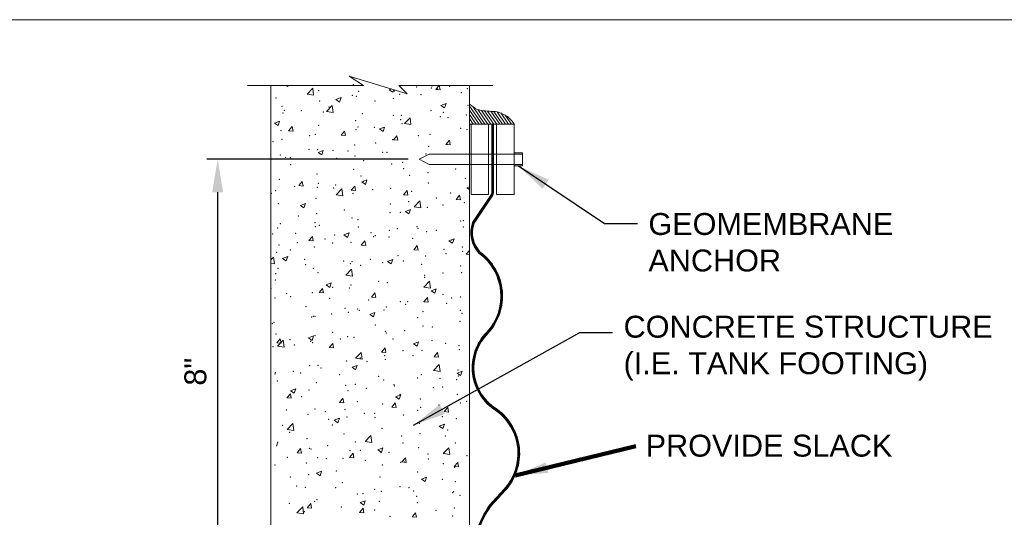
# Model space of a CAD drawing. Header units: inches. Extents: x -1135 to -511, y 39 to 358.
# Tile 14 of 26: x -870 to -802, y 251 to 285. Entities that reach past the tile are written whole.
import ezdxf

# ---------------------------------------------------------------- set-up
doc = ezdxf.new("R2010")
doc.units = ezdxf.units.IN
doc.header["$MEASUREMENT"] = 0
doc.layers.get('DefPoints').update_dxf_attribs({"lineweight": 0})
for name, color, linetype, lineweight in [('C-Detl-Grph-Wt 0', 4, 'Continuous', 0), ('G-ANNO-DIMS', 7, 'Continuous', 0), ('G-ANNO-MASK', 16, 'Continuous', 0), ('G-ANNO-NOTE', 4, 'Continuous', 30), ('G-ANNO-PATT', 250, 'Continuous', 0)]:
    doc.layers.add(name, color=color, linetype=linetype, lineweight=lineweight)
doc.layers.add('G-ANNO-NPLT', color=1, linetype='Continuous', lineweight=0, plot=False)
doc.styles.add("AEC_AC_05ArchDims-CC_1_1'", font='arial.ttf', dxfattribs={"height": 1.5})
doc.styles.add("AEC_AC_44Text-LeftTop_1_1'", font='arial.ttf', dxfattribs={"height": 1.5})
doc.styles.add('Style-Arial', font='arial.ttf')
doc.dimstyles.new("AEC_AC_05_Arch-Dims_1_1'", dxfattribs={"dimtxt": 1.5, "dimasz": 2.25, "dimexe": 0.75, "dimexo": 0.75, "dimgap": 0.75, "dimtad": 1, "dimdec": 4, "dimzin": 15, "dimdsep": 46, "dimlunit": 4, "dimtxsty": "AEC_AC_05ArchDims-CC_1_1'", "dimcen": 0.09, "dimclrd": 256, "dimclre": 256, "dimazin": 2, "dimtfac": 0.7, "dimtdec": 4, "dimtix": 1, "dimtmove": 1, "dimatfit": 3, "dimfxl": 1, "dimfrac": 1, "dimtolj": 1, "dimtzin": 15, "dimlwd": 30, "dimlwe": 30, "dimarcsym": 0})
doc.dimstyles.new("AEC_AC_44_Notes_1_1'", dxfattribs={"dimtxt": 1.5, "dimasz": 2.25, "dimexe": 0.75, "dimexo": 0.75, "dimgap": 0.75, "dimtad": 1, "dimjust": 1, "dimdec": 3, "dimzin": 15, "dimdsep": 46, "dimlunit": 5, "dimtxsty": "AEC_AC_44Text-LeftTop_1_1'", "dimblk": 'NONE', "dimcen": 0.09, "dimclrd": 256, "dimclre": 256, "dimazin": 2, "dimtfac": 0.7, "dimtdec": 3, "dimtmove": 1, "dimatfit": 1, "dimfxl": 1, "dimfrac": 1, "dimtolj": 1, "dimtzin": 15, "dimlwd": 30, "dimlwe": 30, "dimarcsym": 0})

# ---------------------------------------------------------------- blocks, each defined once
blk = doc.blocks.new('_None')
blk = doc.blocks.new('*D60')
at = {"layer": 'DefPoints', "color": 0, "transparency": 16777216}
for p in [(-842.206, 275.574), (-855.988, 246.497), (-838.757, 246.497)]:
    blk.add_point(p, dxfattribs=at)
at = {"layer": 'G-ANNO-DIMS', "lineweight": 30, "transparency": 16777216}
for p, q in [((-842.956, 275.574), (-856.738, 275.574)), ((-855.988, 273.324), (-855.988, 248.747)), ((-839.507, 246.497), (-856.738, 246.497))]:
    blk.add_line(p, q, dxfattribs=at)
at = {"layer": 'G-ANNO-DIMS', "transparency": 16777216}
for points in [[(-856.363, 273.324), (-855.613, 273.324), (-855.988, 275.574)], [(-856.363, 248.747), (-855.613, 248.747), (-855.988, 246.497)]]:
    blk.add_solid(points, dxfattribs=at)
at = {"layer": 'G-ANNO-DIMS', "color": 0, "lineweight": 30, "transparency": 16777216, "insert": (-857.504, 261.035), "char_height": 1.5, "attachment_point": 5, "rotation": 90, "style": "AEC_AC_05ArchDims-CC_1_1'"}
blk.add_mtext('\\A1;8"', dxfattribs=at)

msp = doc.modelspace()

# ---------------------------------------------------------------- linework, layer by layer
at = {"layer": 'C-Detl-Grph-Wt 0'}
for p, q in [((-837.89318, 277.98838, 0.00047), (-838.75291, 279.21634, 0.00047)), ((-837.69177, 277.98769, 0.00047), (-838.52689, 279.18128, 0.00047)), ((-837.49106, 277.98769, 0.00047), (-838.18143, 278.97353, 0.00047)), ((-838.09389, 277.98838, 0.00047), (-838.75291, 278.93111, 0.00047)), ((-838.29461, 277.98906, 0.00047), (-838.75291, 278.64235, 0.00047)), ((-838.49602, 277.98906, 0.00047), (-838.75291, 278.35818, 0.00047)), ((-837.29034, 277.98701, 0.00047), (-837.93723, 278.91137, 0.00047)), ((-837.08894, 277.98701, 0.00047), (-837.72135, 278.89002, 0.00047)), ((-836.88822, 277.98632, 0.00047), (-837.51005, 278.87496, 0.00047)), ((-836.6875, 277.98632, 0.00047), (-837.29968, 278.85997, 0.00047)), ((-836.4861, 277.98564, 0.00047), (-837.09031, 278.84879, 0.00047)), ((-836.28538, 277.98564, 0.00047), (-836.86698, 278.8166, 0.00047)), ((-836.08398, 277.98495, 0.00047), (-836.61763, 278.74672, 0.00047)), ((-835.88326, 277.98427, 0.00047), (-836.31689, 278.60355, 0.00047)), ((-838.77601, 277.9992, 0.00047), (-838.77574, 277.99927, 0.00047)), ((-838.76679, 277.9992, 0.00047), (-838.76651, 277.99927, 0.00047)), ((-838.76651, 277.98968, 0.00047), (-838.76624, 277.98975, 0.00047)), ((-838.76651, 277.98968, 0.00047), (-838.76624, 277.98975, 0.00047)), ((-838.75729, 277.98968, 0.00047), (-838.75702, 277.98975, 0.00047)), ((-838.75729, 277.98968, 0.00047), (-838.75702, 277.98975, 0.00047)), ((-838.75702, 277.98975, 0.00047), (-835.69487, 277.98427, 0.00047)), ((-838.69673, 277.98975, 0.00047), (-838.75291, 278.06913, 0.00047)), ((-838.64757, 277.98632, 0.00047), (-838.64757, 273.16412, 0.00047)), ((-837.44836, 277.98632, 0.00047), (-838.64757, 277.98632, 0.00047)), ((-837.44836, 277.98632, 0.00047), (-837.44836, 273.16412, 0.00047)), ((-837.22787, 277.98632, 0.00047), (-837.3627, 277.98632, 0.00047)), ((-837.00738, 277.98632, 0.00047), (-837.14222, 277.98632, 0.00047)), ((-835.69556, 277.98632, 0.00047), (-836.89476, 277.98632, 0.00047)), ((-836.89476, 277.98632, 0.00047), (-836.89476, 273.16412, 0.00047)), ((-835.70505, 277.99585, 0.00047), (-835.70529, 277.99567, 0.00047)), ((-835.70505, 277.99585, 0.00047), (-835.70529, 277.99567, 0.00047)), ((-835.70437, 277.99379, 0.00047), (-835.70505, 277.99585, 0.00047)), ((-835.69556, 277.98632, 0.00047), (-835.69579, 277.98615, 0.00047)), ((-835.69556, 277.98632, 0.00047), (-835.69579, 277.98615, 0.00047)), ((-835.69556, 277.98632, 0.00047), (-835.69579, 277.98615, 0.00047)), ((-835.69556, 277.98632, 0.00047), (-835.69579, 277.98615, 0.00047)), ((-835.69556, 277.98632, 0.00047), (-835.69556, 273.16412, 0.00047)), ((-835.69487, 277.98427, 0.00047), (-835.69556, 277.98632, 0.00047)), ((-835.69487, 277.98427, 0.00047), (-835.69556, 277.98632, 0.00047)), ((-841.51075, 275.92261, 0.00047), (-842.20553, 275.57364, 0.00047)), ((-835.69556, 275.92261, 0.00047), (-841.51075, 275.92261, 0.00047)), ((-835.68921, 276.02889, 0.00047), (-835.12926, 276.02889, 0.00047)), ((-835.68921, 275.92261, 0.00047), (-835.12926, 275.92261, 0.00047)), ((-835.12926, 276.02889, 0.00047), (-835.12926, 275.11997, 0.00047)), ((-842.20553, 275.57364, 0.00047), (-841.51075, 275.22784, 0.00047)), ((-835.69556, 275.22784, 0.00047), (-841.51075, 275.22784, 0.00047)), ((-835.68921, 275.22784, 0.00047), (-835.12926, 275.22784, 0.00047)), ((-835.68921, 275.11997, 0.00047), (-835.12926, 275.11997, 0.00047)), ((-837.44836, 273.16412, 0.00047), (-838.64757, 273.16412, 0.00047)), ((-835.69556, 273.16412, 0.00047), (-836.89476, 273.16412, 0.00047))]:
    msp.add_line(p, q, dxfattribs=at)
msp.add_arc((-837.2276, 277.06963, 0.00047), 1.78506, 30.8932806, 89.9339472, dxfattribs=at)
msp.add_open_spline([(-837.22554, 278.85469, 0.00047), (-837.42683, 278.86903, 0.00047), (-837.62812, 278.88338, 0.00047), (-837.82941, 278.89772, 0.00047), (-837.90152, 278.90286, 0.00047), (-837.97244, 278.91724, 0.00047), (-838.04349, 278.93244, 0.00047), (-838.10523, 278.94564, 0.00047), (-838.16443, 278.96528, 0.00047), (-838.22285, 278.99029, 0.00047), (-838.29027, 279.01916, 0.00047), (-838.35628, 279.05029, 0.00047), (-838.41379, 279.09444, 0.00047), (-838.52683, 279.18123, 0.00047), (-838.63987, 279.26802, 0.00047), (-838.75291, 279.35481, 0.00047)], degree=3, knots=[0, 0, 0, 0, 0.36562784, 0.36562784, 0.36562784, 0.49660959, 0.49660959, 0.49660959, 0.61043266, 0.61043266, 0.61043266, 0.74178678, 0.74178678, 0.74178678, 1, 1, 1, 1], dxfattribs=at)
at = {"layer": 'G-ANNO-MASK'}
for p, q in [((-845.99984, 280.63295, 0.00047), (-853.94695, 280.63295, 0.00047)), ((-852.34801, 280.63295, 0), (-852.34801, 240.82904, 0)), ((-837.15808, 280.63295, 0.00047), (-843.59667, 280.63295, 0.00047)), ((-838.75702, 280.63295, 0.00047), (-838.75702, 245.56875, 0))]:
    msp.add_line(p, q, dxfattribs=at)
at = {"layer": 'G-ANNO-MASK', "elevation": 0.00047, "flags": 128}
msp.add_lwpolyline([(-845.99984, 280.63295), (-846.98172, 281.25793), (-843.01134, 280.06348), (-843.59667, 280.63295)], dxfattribs=at)
at = {"layer": 'G-ANNO-MASK', "elevation": 0.00047}
for points in [[(-837.22787, 277.98632), (-837.22787, 273.33351)], [(-837.1179, 277.98632), (-837.1179, 273.25949)]]:
    msp.add_lwpolyline(points, dxfattribs=at)
for points in [[(-837.22787, 273.34803, -0.16923182), (-837.30106, 273.12348), (-838.53862, 271.25446, 0.28456222), (-838.09557, 269.1364, -0.44876758), (-837.57237, 263.74831, 0.48062753), (-836.92632, 258.36023, -0.44876758), (-836.40312, 252.97214), (-837.3842, 251.90472, 0.05773742), (-838.26628, 250.16711, 0.07788005), (-838.50586, 248.14841), (-838.50586, 246.52991)], [(-838.36231, 246.52991), (-838.36231, 248.15066, -0.07713757), (-838.1329, 250.11422, -0.07722656), (-837.27483, 251.84639), (-836.31491, 252.89078, 0.4491173), (-836.85929, 258.45986, -0.48119496), (-837.48555, 263.66546, 0.44802595), (-838.01591, 269.2268, -0.28112729), (-838.43057, 271.20029), (-837.16356, 273.11378, 0.15301574), (-837.1179, 273.35046, 0.15301574)]]:
    msp.add_lwpolyline(points, format="xyb", dxfattribs=at)
at = {"layer": 'G-ANNO-NPLT'}
msp.add_3dface([(-620.8441, 285.13311, -3.51772), (-980.8441, 285.13311, -3.51772), (-980.8441, 39.13311, -3.51772), (-620.8441, 39.13311, -3.51772)], dxfattribs=at)
at = {"layer": 'G-ANNO-PATT'}
for p, q in [((-851.28747, 280.63295, 0.00047), (-851.18221, 280.56195, 0.00047)), ((-851.18221, 280.56195, 0.00047), (-851.15839, 280.63295, 0.00047)), ((-849.86234, 280.03158, 0.00047), (-849.4729, 280.43747, 0.00047)), ((-849.41765, 279.96263, 0.00047), (-849.47289, 280.43748, 0.00047)), ((-844.24527, 280.32926, 0.00047), (-844.09129, 280.38837, 0.00047)), ((-844.24527, 280.32926, 0.00047), (-843.99656, 280.16151, 0.00047)), ((-843.99656, 280.16151, 0.00047), (-843.9361, 280.34169, 0.00047)), ((-841.06327, 280.35283, 0.00047), (-840.82223, 280.6401, 0.00047)), ((-841.06327, 280.35283, 0.00047), (-840.76442, 280.32669, 0.00047)), ((-840.76442, 280.32669, 0.00047), (-840.82223, 280.6401, 0.00047)), ((-849.86234, 280.0316, 0.00047), (-849.41765, 279.96263, 0.00047)), ((-847.895, 279.66354, 0.00047), (-847.54491, 279.79792, 0.00047)), ((-847.895, 279.66354, 0.00047), (-847.64629, 279.49578, 0.00047)), ((-847.64629, 279.49578, 0.00047), (-847.54491, 279.79793, 0.00047)), ((-848.53655, 278.84673, 0.00047), (-848.14711, 279.25261, 0.00047)), ((-848.09186, 278.77777, 0.00047), (-848.1471, 279.25262, 0.00047)), ((-840.70935, 279.2631, 0.00047), (-840.35926, 279.39748, 0.00047)), ((-840.70935, 279.2631, 0.00047), (-840.46064, 279.09534, 0.00047)), ((-840.46064, 279.09534, 0.00047), (-840.35926, 279.39749, 0.00047)), ((-848.53654, 278.84673, 0.00047), (-848.09186, 278.77777, 0.00047)), ((-843.20034, 278.01913, 0.00047), (-842.8109, 278.42501, 0.00047)), ((-842.75565, 277.95017, 0.00047), (-842.8109, 278.42502, 0.00047)), ((-852.09611, 278.05088, 0.00047), (-851.74602, 278.18527, 0.00047)), ((-852.09611, 278.05088, 0.00047), (-851.8474, 277.88312, 0.00047)), ((-851.8474, 277.88312, 0.00047), (-851.74602, 278.18527, 0.00047)), ((-851.12842, 277.53316, 0.00047), (-850.88737, 277.82042, 0.00047)), ((-850.82956, 277.50701, 0.00047), (-850.88738, 277.82042, 0.00047)), ((-844.91047, 277.65044, 0.00047), (-844.66176, 277.48268, 0.00047)), ((-844.91046, 277.65044, 0.00047), (-844.56037, 277.78483, 0.00047)), ((-844.66176, 277.48269, 0.00047), (-844.56037, 277.78483, 0.00047)), ((-843.20034, 278.01914, 0.00047), (-842.75566, 277.95017, 0.00047)), ((-851.12842, 277.53316, 0.00047), (-850.82956, 277.50701, 0.00047)), ((-847.54212, 277.2194, 0.00047), (-847.30107, 277.50666, 0.00047)), ((-847.54212, 277.21939, 0.00047), (-847.24326, 277.19325, 0.00047)), ((-847.24326, 277.19325, 0.00047), (-847.30108, 277.50666, 0.00047)), ((-843.95582, 276.90563, 0.00047), (-843.71477, 277.1929, 0.00047)), ((-843.65696, 276.87949, 0.00047), (-843.71477, 277.1929, 0.00047)), ((-843.95582, 276.90563, 0.00047), (-843.65696, 276.87949, 0.00047)), ((-840.36952, 276.59187, 0.00047), (-840.12847, 276.87914, 0.00047)), ((-840.36952, 276.59187, 0.00047), (-840.07066, 276.56573, 0.00047)), ((-840.07066, 276.56573, 0.00047), (-840.12847, 276.87914, 0.00047)), ((-849.11158, 276.03779, 0.00047), (-848.76148, 276.17217, 0.00047)), ((-849.11158, 276.03779, 0.00047), (-848.86287, 275.87003, 0.00047)), ((-848.86287, 275.87003, 0.00047), (-848.76149, 276.17218, 0.00047)), ((-850.43466, 273.7722, 0.00047), (-850.19362, 274.05946, 0.00047)), ((-850.43466, 273.7722, 0.00047), (-850.13581, 273.74605, 0.00047)), ((-850.13581, 273.74605, 0.00047), (-850.19362, 274.05946, 0.00047)), ((-846.84836, 273.45843, 0.00047), (-846.60732, 273.7457, 0.00047)), ((-846.54951, 273.43229, 0.00047), (-846.60732, 273.7457, 0.00047)), ((-846.12704, 274.02469, 0.00047), (-845.77695, 274.15908, 0.00047)), ((-846.12704, 274.02469, 0.00047), (-845.87833, 273.85693, 0.00047)), ((-845.87833, 273.85693, 0.00047), (-845.77695, 274.15908, 0.00047)), ((-838.9414, 273.62425, 0.00047), (-838.75702, 273.69503, 0.00047)), ((-838.9414, 273.62425, 0.00047), (-838.75702, 273.49989, 0.00047)), ((-847.87365, 273.14854, 0.00047), (-847.48421, 273.55442, 0.00047)), ((-847.87365, 273.14854, 0.00047), (-847.42897, 273.07958, 0.00047)), ((-847.42896, 273.07958, 0.00047), (-847.48421, 273.55443, 0.00047)), ((-846.84836, 273.45843, 0.00047), (-846.5495, 273.43229, 0.00047)), ((-843.26206, 273.14467, 0.00047), (-843.02102, 273.43194, 0.00047)), ((-843.26206, 273.14467, 0.00047), (-842.9632, 273.11853, 0.00047)), ((-842.9632, 273.11853, 0.00047), (-843.02102, 273.43194, 0.00047)), ((-839.67576, 272.83091, 0.00047), (-839.43472, 273.11818, 0.00047)), ((-839.3769, 272.80477, 0.00047), (-839.43472, 273.11818, 0.00047)), ((-850.32815, 272.41204, 0.00047), (-849.97806, 272.54642, 0.00047)), ((-850.32815, 272.41204, 0.00047), (-850.07944, 272.24428, 0.00047)), ((-850.07944, 272.24428, 0.00047), (-849.97806, 272.54642, 0.00047)), ((-842.53745, 272.32094, 0.00047), (-842.148, 272.72682, 0.00047)), ((-842.53744, 272.32094, 0.00047), (-842.09276, 272.25198, 0.00047)), ((-842.09276, 272.25198, 0.00047), (-842.148, 272.72683, 0.00047)), ((-839.67576, 272.83091, 0.00047), (-839.3769, 272.80477, 0.00047)), ((-843.14251, 272.0116, 0.00047), (-842.79241, 272.14599, 0.00047)), ((-843.14251, 272.0116, 0.00047), (-842.8938, 271.84384, 0.00047)), ((-842.8938, 271.84384, 0.00047), (-842.79242, 272.14599, 0.00047)), ((-849.74091, 270.01123, 0.00047), (-849.49986, 270.2985, 0.00047)), ((-849.44205, 269.98509, 0.00047), (-849.49986, 270.2985, 0.00047)), ((-847.34362, 270.39894, 0.00047), (-846.99353, 270.53333, 0.00047)), ((-847.34362, 270.39894, 0.00047), (-847.09491, 270.23118, 0.00047)), ((-847.09491, 270.23118, 0.00047), (-846.99353, 270.53333, 0.00047)), ((-849.74091, 270.01123, 0.00047), (-849.44205, 269.98509, 0.00047)), ((-846.15461, 269.69747, 0.00047), (-845.91356, 269.98474, 0.00047)), ((-846.15461, 269.69747, 0.00047), (-845.85575, 269.67133, 0.00047)), ((-845.85575, 269.67133, 0.00047), (-845.91356, 269.98474, 0.00047)), ((-842.56831, 269.38371, 0.00047), (-842.32726, 269.67098, 0.00047)), ((-842.26945, 269.35757, 0.00047), (-842.32726, 269.67098, 0.00047)), ((-840.15797, 269.9985, 0.00047), (-839.80788, 270.13289, 0.00047)), ((-840.15797, 269.9985, 0.00047), (-839.90926, 269.83075, 0.00047)), ((-839.90926, 269.83075, 0.00047), (-839.80788, 270.13289, 0.00047)), ((-852.34801, 268.68522, 0), (-852.15752, 268.88375, 0)), ((-852.10227, 268.40891, 0), (-852.15752, 268.88376, 0)), ((-851.54473, 268.78629, 0.00047), (-851.19464, 268.92067, 0.00047)), ((-851.29602, 268.61853, 0.00047), (-851.19464, 268.92067, 0.00047)), ((-842.56831, 269.38371, 0.00047), (-842.26945, 269.35757, 0.00047)), ((-838.982, 269.06995, 0.00047), (-838.75702, 269.33808, 0.00047)), ((-838.982, 269.06995, 0.00047), (-838.75702, 269.05027, 0.00047)), ((-852.34801, 268.44702, 0), (-852.10227, 268.40891, 0)), ((-851.54473, 268.78629, 0.00047), (-851.29602, 268.61853, 0.00047)), ((-844.35908, 268.58577, 0), (-844.00899, 268.72016, 0)), ((-844.35908, 268.58577, 0), (-844.11037, 268.41801, 0)), ((-844.11037, 268.41801, 0), (-844.00899, 268.72016, 0)), ((-847.21076, 267.65027, 0), (-846.82131, 268.05616, 0)), ((-847.21075, 267.65028, 0), (-846.76607, 267.58131, 0)), ((-846.76607, 267.58131, 0), (-846.82131, 268.05616, 0)), ((-848.5602, 266.97312, 0), (-848.2101, 267.1075, 0)), ((-848.5602, 266.97312, 0), (-848.31148, 266.80536, 0)), ((-848.31149, 266.80536, 0), (-848.2101, 267.1075, 0)), ((-841.87455, 266.82268, 0), (-841.48511, 267.22856, 0)), ((-841.42986, 266.75371, 0), (-841.48511, 267.22856, 0)), ((-852.33459, 266.73781, 0), (-852.34801, 266.81053, 0)), ((-852.34801, 266.73899, 0), (-852.33459, 266.73781, 0)), ((-849.04715, 266.4502, 0), (-848.8061, 266.73747, 0)), ((-849.04715, 266.4502, 0), (-848.74829, 266.42405, 0)), ((-848.74829, 266.42405, 0), (-848.80611, 266.73747, 0)), ((-845.46085, 266.13644, 0), (-845.2198, 266.4237, 0)), ((-845.16199, 266.11029, 0), (-845.21981, 266.4237, 0)), ((-841.87455, 266.82268, 0), (-841.42987, 266.75371, 0)), ((-841.37455, 266.57268, 0), (-841.02446, 266.70707, 0)), ((-841.37455, 266.57268, 0), (-841.12584, 266.40492, 0)), ((-841.12584, 266.40492, 0), (-841.02446, 266.70707, 0)), ((-845.46085, 266.13644, 0), (-845.16199, 266.11029, 0)), ((-841.87455, 265.82268, 0), (-841.6335, 266.10994, 0)), ((-841.87455, 265.82268, 0), (-841.57569, 265.79653, 0)), ((-841.57569, 265.79653, 0), (-841.6335, 266.10994, 0)), ((-845.57566, 264.96002, 0), (-845.22557, 265.09441, 0)), ((-845.57566, 264.96002, 0), (-845.32695, 264.79226, 0)), ((-845.32695, 264.79226, 0), (-845.22557, 265.09441, 0)), ((-849.77677, 263.34737, 0), (-849.42668, 263.48175, 0)), ((-849.52806, 263.17961, 0), (-849.42668, 263.48175, 0)), ((-851.93969, 263.003, 0), (-851.69865, 263.29027, 0)), ((-851.93969, 263.003, 0), (-851.64084, 262.97685, 0)), ((-851.88407, 262.77968, 0), (-851.49462, 263.18556, 0)), ((-851.64084, 262.97685, 0), (-851.69865, 263.29027, 0)), ((-851.43938, 262.71072, 0), (-851.49462, 263.18557, 0)), ((-849.77677, 263.34737, 0), (-849.52806, 263.17961, 0)), ((-848.35339, 262.68924, 0), (-848.11235, 262.97651, 0)), ((-848.05454, 262.66309, 0), (-848.11235, 262.9765, 0)), ((-842.59113, 262.94693, 0), (-842.24103, 263.08132, 0)), ((-842.59113, 262.94693, 0), (-842.34241, 262.77917, 0)), ((-842.34241, 262.77917, 0), (-842.24103, 263.08131, 0)), ((-851.88406, 262.77968, 0), (-851.43938, 262.71072, 0)), ((-848.35339, 262.68924, 0), (-848.05454, 262.66309, 0)), ((-846.54786, 261.95208, 0), (-846.15842, 262.35797, 0)), ((-846.10317, 261.88312, 0), (-846.15842, 262.35797, 0)), ((-844.76709, 262.37548, 0), (-844.52605, 262.66274, 0)), ((-844.76709, 262.37548, 0), (-844.46823, 262.34933, 0)), ((-844.46824, 262.34933, 0), (-844.52605, 262.66274, 0)), ((-841.18079, 262.06172, 0), (-840.93975, 262.34898, 0)), ((-840.88193, 262.03557, 0), (-840.93975, 262.34898, 0)), ((-846.79224, 261.33427, 0), (-846.44215, 261.46866, 0)), ((-846.54786, 261.95208, 0), (-846.10317, 261.88312, 0)), ((-846.54353, 261.16651, 0), (-846.44215, 261.46866, 0)), ((-841.21165, 261.12449, 0), (-840.82221, 261.53037, 0)), ((-841.18079, 262.06172, 0), (-840.88193, 262.03557, 0)), ((-840.76697, 261.05552, 0), (-840.82221, 261.53037, 0)), ((-846.79224, 261.33427, 0), (-846.54353, 261.16651, 0)), ((-841.21165, 261.12449, 0), (-840.76697, 261.05552, 0)), ((-839.60659, 260.93383, 0), (-839.2565, 261.06822, 0)), ((-839.60659, 260.93383, 0), (-839.35788, 260.76608, 0)), ((-839.35788, 260.76607, 0), (-839.2565, 261.06822, 0)), ((-851.24594, 259.24204, 0), (-851.00489, 259.52931, 0)), ((-850.94708, 259.21589, 0), (-851.00489, 259.5293, 0)), ((-850.99335, 259.72162, 0), (-850.64326, 259.856, 0)), ((-850.99335, 259.72162, 0), (-850.74464, 259.55386, 0)), ((-850.74464, 259.55386, 0), (-850.64326, 259.856, 0)), ((-843.8077, 259.32118, 0), (-843.45761, 259.45557, 0)), ((-843.55899, 259.15342, 0), (-843.45761, 259.45556, 0)), ((-851.24594, 259.24204, 0), (-850.94708, 259.21589, 0)), ((-847.65964, 258.92828, 0), (-847.41859, 259.21554, 0)), ((-847.65964, 258.92828, 0), (-847.36078, 258.90213, 0)), ((-847.36078, 258.90213, 0), (-847.41859, 259.21554, 0)), ((-844.07334, 258.61452, 0), (-843.83229, 258.90178, 0)), ((-843.77448, 258.58837, 0), (-843.83229, 258.90178, 0)), ((-843.8077, 259.32118, 0), (-843.55899, 259.15342, 0)), ((-844.07334, 258.61452, 0), (-843.77448, 258.58837, 0)), ((-840.48704, 258.30076, 0), (-840.24599, 258.58802, 0)), ((-840.48704, 258.30076, 0), (-840.18818, 258.27461, 0)), ((-840.18818, 258.27461, 0), (-840.24599, 258.58802, 0)), ((-851.22117, 257.08149, 0), (-850.83173, 257.48737, 0)), ((-850.77648, 257.01253, 0), (-850.83173, 257.48737, 0)), ((-848.00881, 257.70852, 0), (-847.65872, 257.84291, 0)), ((-848.00881, 257.70852, 0), (-847.7601, 257.54076, 0)), ((-847.7601, 257.54076, 0), (-847.65872, 257.84291, 0)), ((-840.82317, 257.30808, 0), (-840.47308, 257.44247, 0)), ((-840.57446, 257.14032, 0), (-840.47307, 257.44247, 0)), ((-851.22117, 257.08149, 0), (-850.77648, 257.01252, 0)), ((-840.82317, 257.30808, 0), (-840.57446, 257.14033, 0)), ((-851.96122, 255.92811, 0), (-851.85983, 256.23025, 0)), ((-845.88496, 256.2539, 0), (-845.49552, 256.65978, 0)), ((-845.88496, 256.25389, 0), (-845.44028, 256.18493, 0)), ((-845.44028, 256.18493, 0), (-845.49552, 256.65978, 0)), ((-850.55218, 255.48108, 0), (-850.31114, 255.76834, 0)), ((-850.55218, 255.48108, 0), (-850.25332, 255.45493, 0)), ((-850.25332, 255.45493, 0), (-850.31114, 255.76834, 0)), ((-846.96588, 255.16732, 0), (-846.72484, 255.45458, 0)), ((-846.66702, 255.14117, 0), (-846.72484, 255.45458, 0)), ((-845.02428, 255.69543, 0), (-844.67419, 255.82982, 0)), ((-845.02428, 255.69543, 0), (-844.77557, 255.52767, 0)), ((-844.77557, 255.52767, 0), (-844.67419, 255.82981, 0)), ((-840.54876, 255.42629, 0), (-840.10407, 255.35733, 0)), ((-840.54875, 255.4263, 0), (-840.15931, 255.83218, 0)), ((-840.10407, 255.35733, 0), (-840.15932, 255.83218, 0)), ((-846.96588, 255.16732, 0), (-846.66702, 255.14117, 0)), ((-843.37958, 254.85356, 0), (-843.13854, 255.14082, 0)), ((-843.37958, 254.85356, 0), (-843.08072, 254.82741, 0)), ((-843.08072, 254.82741, 0), (-843.13854, 255.14082, 0)), ((-839.79328, 254.5398, 0), (-839.55223, 254.82706, 0)), ((-839.49442, 254.51365, 0), (-839.55223, 254.82706, 0)), ((-849.22539, 254.08277, 0), (-848.8753, 254.21716, 0)), ((-849.22539, 254.08277, 0), (-848.97668, 253.91501, 0)), ((-848.97668, 253.91501, 0), (-848.8753, 254.21716, 0)), ((-839.79328, 254.5398, 0), (-839.49442, 254.51365, 0)), ((-842.03974, 253.68233, 0), (-841.68965, 253.81672, 0)), ((-842.03974, 253.68233, 0), (-841.79103, 253.51458, 0)), ((-841.79103, 253.51457, 0), (-841.68965, 253.81672, 0)), ((-846.24086, 252.06968, 0), (-845.89076, 252.20407, 0)), ((-846.24086, 252.06968, 0), (-845.99214, 251.90192, 0)), ((-845.99215, 251.90192, 0), (-845.89076, 252.20406, 0)), ((-850.55827, 251.3833, 0), (-850.16883, 251.78919, 0)), ((-850.55827, 251.3833, 0), (-850.11359, 251.31433, 0)), ((-850.11359, 251.31433, 0), (-850.16883, 251.78918, 0)), ((-849.85843, 251.72012, 0), (-849.61738, 252.00738, 0)), ((-849.85843, 251.72012, 0), (-849.55957, 251.69397, 0)), ((-849.55957, 251.69397, 0), (-849.61738, 252.00738, 0)), ((-846.27212, 251.40636, 0), (-846.03108, 251.69362, 0)), ((-846.27212, 251.40636, 0), (-845.97327, 251.38021, 0)), ((-845.97327, 251.38021, 0), (-846.03108, 251.69362, 0)), ((-842.68582, 251.0926, 0), (-842.44478, 251.37986, 0)), ((-842.38697, 251.06645, 0), (-842.44478, 251.37986, 0)), ((-842.68582, 251.0926, 0), (-842.38696, 251.06645, 0))]:
    msp.add_line(p, q, dxfattribs=at)
at = {"layer": 'G-ANNO-PATT', "ltscale": 0.022277, "const_width": 0.1, "elevation": 0.00047}
msp.add_lwpolyline([(-837.17289, 277.9948), (-837.17289, 273.34199)], dxfattribs=at)
at = {"layer": 'G-ANNO-PATT', "ltscale": 0.022277, "const_width": 0.1, "elevation": 0.00038}
msp.add_lwpolyline([(-837.17108, 273.35397, -0.16807254), (-837.25436, 273.09648), (-838.48733, 271.2344, 0.28302186), (-838.05731, 269.18272, -0.44842595), (-837.53078, 263.71515, 0.48088514), (-836.89379, 258.41073, -0.44892926), (-836.3609, 252.93966), (-837.33896, 251.87552, 0.05754117), (-838.21213, 250.15493, 0.07783373), (-838.44906, 248.15427), (-838.44906, 246.53474)], format="xyb", dxfattribs=at)
at = {"layer": 'G-ANNO-PATT'}
for p in [(-846.70646, 280.69179, 0.00047), (-842.36901, 280.53059, 0.00047), (-841.36824, 280.46624, 0.00047), (-841.32736, 280.60298, 0.00047), (-840.96256, 280.37827, 0.00047), (-840.10049, 280.56053, 0.00047), (-838.90658, 280.40461, 0.00047), (-852.00142, 279.76741, 0.00047), (-849.08549, 280.26794, 0.00047), (-846.77846, 279.95007, 0.00047), (-846.49147, 279.87604, 0.00047), (-846.34651, 280.23653, 0.00047), (-843.95799, 279.73958, 0.00047), (-843.89454, 280.25092, 0.00047), (-843.52974, 280.02622, 0.00047), (-842.06433, 279.98889, 0.00047), (-839.31657, 280.13975, 0.00047), (-851.58419, 279.2039, 0.00047), (-849.01701, 279.55595, 0.00047), (-848.36744, 279.15907, 0.00047), (-845.20969, 279.57479, 0.00047), (-838.86262, 279.2586, 0.00047), (-851.5128, 278.74497, 0.00047), (-851.42457, 278.93464, 0.00047), (-850.2611, 278.90976, 0.00047), (-848.75546, 278.82187, 0.00047), (-846.08635, 278.70909, 0.00047), (-843.95534, 278.58645, 0.00047), (-843.41724, 278.59632, 0.00047), (-841.38815, 278.93851, 0.00047), (-840.74812, 278.48355, 0.00047), (-840.54413, 278.78619, 0.00047), (-840.22192, 278.43255, 0.00047), (-838.97023, 278.59734, 0.00047), (-849.07781, 277.89148, 0.00047), (-846.55227, 278.21157, 0.00047), (-846.37599, 277.78514, 0.00047), (-845.27334, 277.76752, 0.00047), (-843.46006, 278.28567, 0.00047), (-843.37968, 278.01683, 0.00047), (-839.34606, 277.68836, 0.00047), (-851.64499, 277.53943, 0.00047), (-849.68279, 277.18701, 0.00047), (-849.29192, 277.28462, 0.00047), (-846.52504, 277.60273, 0.00047), (-842.26199, 277.18783, 0.00047), (-841.44895, 277.27404, 0.00047), (-838.92342, 277.59413, 0.00047), (-852.20785, 276.78409, 0.00047), (-851.57645, 276.9377, 0.00047), (-846.61307, 276.5471, 0.00047), (-845.17792, 276.68731, 0.00047), (-844.01614, 276.92198, 0.00047), (-841.53727, 276.46049, 0.00047), (-840.28557, 276.62528, 0.00047), (-851.70579, 275.87496, 0.00047), (-851.34401, 275.70804, 0.00047), (-851.00978, 275.68626, 0.00047), (-849.72913, 276.26689, 0.00047), (-849.1386, 276.22701, 0.00047), (-848.67489, 275.59527, 0.00047), (-848.09385, 276.18678, 0.00047), (-847.84038, 275.63067, 0.00047), (-847.06002, 276.15412, 0.00047), (-846.58868, 275.79546, 0.00047), (-844.69502, 276.04477, 0.00047), (-844.39091, 276.04134, 0.00047), (-841.7218, 275.92857, 0.00047), (-838.98422, 275.92966, 0.00047), (-850.99814, 275.21495, 0.00047), (-846.00578, 275.48249, 0.00047), (-844.07694, 275.25752, 0.00047), (-843.33667, 275.36972, 0.00047), (-843.26837, 274.93753, 0.00047), (-849.1994, 274.56254, 0.00047), (-846.67387, 274.88263, 0.00047), (-846.1843, 274.437, 0.00047), (-842.85262, 274.48844, 0.00047), (-841.60092, 274.65323, 0.00047), (-839.70726, 274.90253, 0.00047), (-839.04502, 274.26519, 0.00047), (-851.76659, 274.21049, 0.00047), (-850.72389, 273.72535, 0.00047), (-849.15573, 273.65862, 0.00047), (-849.10023, 273.93648, 0.00047), (-848.05478, 273.61257, 0.00047), (-847.90403, 273.82341, 0.00047), (-846.01037, 274.07271, 0.00047), (-844.13774, 273.59305, 0.00047), (-841.57055, 273.9451, 0.00047), (-852.31348, 273.24289, 0.00047), (-852.01616, 273.43595, 0.00047), (-846.73467, 273.21816, 0.00047), (-845.38567, 273.4998, 0.00047), (-842.71656, 273.38703, 0.00047), (-841.02261, 272.93047, 0.00047), (-840.04744, 273.27425, 0.00047), (-851.82739, 272.54602, 0.00047), (-849.2602, 272.89807, 0.00047), (-844.16797, 272.51638, 0.00047), (-842.91627, 272.68117, 0.00047), (-841.63135, 272.28063, 0.00047), (-840.55887, 272.45473, 0.00047), (-839.10582, 272.60072, 0.00047), (-850.47108, 271.68656, 0.00047), (-849.21938, 271.85135, 0.00047), (-847.32572, 272.10065, 0.00047), (-846.79547, 271.5537, 0.00047), (-844.19854, 271.92858, 0.00047), (-843.47481, 271.95421, 0.00047), (-851.88819, 270.88155, 0.00047), (-851.69757, 271.17037, 0.00047), (-849.321, 271.2336, 0.00047), (-849.30667, 270.95316, 0.00047), (-849.02845, 271.0576, 0.00047), (-846.39074, 271.45368, 0.00047), (-846.35934, 270.94482, 0.00047), (-842.33796, 270.95841, 0.00047), (-839.3608, 271.3569, 0.00047), (-839.1802, 271.37414, 0.00047), (-839.16662, 270.93625, 0.00047), (-852.2226, 270.45263, 0.00047), (-850.64333, 270.49875, 0.00047), (-847.97421, 270.38597, 0.00047), (-845.48332, 270.54432, 0.00047), (-845.3051, 270.2732, 0.00047), (-845.19266, 270.35585, 0.00047), (-844.25933, 270.26411, 0.00047), (-844.23162, 270.70911, 0.00047), (-843.69023, 270.83205, 0.00047), (-842.27673, 270.85638, 0.00047), (-841.69215, 270.61616, 0.00047), (-841.02112, 270.71927, 0.00047), (-851.78643, 269.7145, 0.00047), (-850.53473, 269.87929, 0.00047), (-849.3818, 269.56913, 0.00047), (-848.64107, 270.12859, 0.00047), (-848.10859, 269.85533, 0.00047), (-846.85627, 269.88923, 0.00047), (-842.63599, 270.16042, 0.00047), (-839.96688, 270.04765, 0.00047), (-839.24385, 269.56687, 0.00047), (-851.94899, 269.21708, 0.00047), (-851.02452, 269.3548, 0.00047), (-843.6533, 268.98635, 0.00047), (-841.75295, 268.95169, 0.00047), (-840.49555, 269.40208, 0.00047), (-840.36718, 269.1066, 0.00047), (-839.22742, 269.27178, 0.00047), (-850.02321, 268.71598, 0), (-849.95642, 268.35646, 0), (-847.3541, 268.6032, 0), (-846.91707, 268.42468, 0), (-846.79866, 268.57226, 0.00047), (-846.19904, 268.30547, 0), (-845.54696, 268.73705, 0.00047), (-844.68499, 268.49043, 0), (-844.32013, 268.59964, 0.00047), (-843.28311, 268.60607, 0.00047), (-842.01588, 268.37765, 0), (-839.34676, 268.26488, 0), (-852.00978, 267.75254, 0), (-851.85007, 268.10715, 0), (-849.4426, 268.10459, 0), (-849.11497, 267.80495, 0), (-841.8109, 267.62995, 0), (-840.5592, 267.79474, 0), (-839.28822, 267.80724, 0), (-852.0309, 267.30442, 0), (-846.86231, 266.96492, 0), (-844.96865, 267.21422, 0), (-844.38093, 267.13509, 0), (-841.81375, 267.48715, 0), (-851.27176, 266.3844, 0), (-850.99689, 266.161, 0), (-849.5034, 266.44012, 0), (-848.11401, 266.80013, 0), (-846.97787, 266.76021, 0), (-840.57362, 266.3232, 0), (-852.07058, 266.08807, 0), (-849.94265, 265.48938, 0), (-848.32777, 266.04823, 0), (-845.65866, 265.93545, 0), (-843.48955, 265.82268, 0), (-843.12625, 265.65789, 0), (-842.98955, 265.82268, 0), (-841.87455, 265.82268, 0), (-841.87455, 265.82268, 0), (-840.32044, 265.7099, 0), (-839.98089, 266.07198, 0), (-839.34902, 266.14277, 0), (-849.42936, 264.82807, 0), (-849.32141, 264.82163, 0), (-848.17766, 264.99286, 0), (-847.27353, 265.3766, 0), (-847.03867, 265.09574, 0), (-846.40548, 265.32215, 0), (-846.284, 265.24216, 0), (-844.60442, 265.26383, 0), (-844.44173, 265.47062, 0), (-841.93531, 265.15105, 0), (-839.37554, 265.22537, 0), (-839.2662, 265.03828, 0), (-852.23734, 264.3211, 0), (-852.13138, 264.4236, 0), (-849.5642, 264.77565, 0), (-845.2074, 264.22432, 0), (-842.29147, 264.72484, 0), (-841.93535, 264.15821, 0), (-839.40982, 264.4783, 0), (-851.99164, 263.61946, 0), (-849.32253, 263.50668, 0), (-848.12333, 263.72379, 0), (-844.50253, 263.80616, 0), (-844.4416, 263.68583, 0), (-843.1899, 263.85062, 0), (-841.29624, 264.09992, 0), (-851.03927, 263.22327, 0), (-850.74471, 262.85601, 0), (-849.625, 263.11118, 0), (-849.49301, 263.0208, 0), (-847.59935, 263.2701, 0), (-847.09947, 263.43127, 0), (-846.65342, 263.39391, 0), (-843.98431, 263.28113, 0), (-841.3152, 263.16836, 0), (-840.38192, 262.97507, 0), (-839.47061, 262.81383, 0), (-852.19218, 262.75913, 0), (-844.56333, 262.14169, 0), (-843.29786, 262.47454, 0), (-842.61158, 262.12787, 0), (-841.99615, 262.49374, 0), (-839.45383, 262.54359, 0), (-849.6858, 261.44671, 0), (-849.12972, 261.47349, 0), (-847.16027, 261.7668, 0), (-846.21379, 261.97402, 0), (-845.75694, 261.71377, 0), (-844.50524, 261.87856, 0), (-852.06005, 260.88395, 0), (-852.04565, 260.97297, 0), (-850.80835, 261.04874, 0), (-850.29621, 260.95171, 0), (-848.9147, 261.29805, 0), (-847.62709, 260.83893, 0), (-842.05695, 260.82927, 0), (-839.53141, 261.14936, 0), (-851.91108, 260.39286, 0), (-849.24197, 260.28008, 0), (-847.22106, 260.10234, 0), (-846.57285, 260.16731, 0), (-844.95798, 260.72616, 0), (-844.62413, 260.47722, 0), (-843.92693, 260.15581, 0), (-842.28887, 260.61338, 0), (-840.76918, 260.57153, 0), (-839.61976, 260.50061, 0), (-839.51748, 260.73632, 0), (-849.7466, 259.78224, 0), (-847.07229, 259.74171, 0), (-845.82059, 259.9065, 0), (-843.90374, 260.05453, 0), (-843.50429, 259.49122, 0), (-841.23463, 259.94176, 0), (-840.58836, 259.99175, 0), (-839.59221, 259.48489, 0), (-850.23004, 259.32599, 0), (-846.42022, 258.9907, 0), (-844.68493, 258.81275, 0), (-842.11775, 259.1648, 0), (-840.83283, 258.76426, 0), (-839.39029, 258.89391, 0), (-838.93917, 259.01357, 0), (-851.29096, 258.41016, 0), (-849.8074, 258.11777, 0), (-849.33615, 258.49017, 0), (-848.62185, 258.29739, 0), (-847.28186, 258.43787, 0), (-845.95274, 258.18461, 0), (-845.24228, 258.18375, 0), (-842.30622, 258.39339, 0), (-842.08453, 258.59947, 0), (-848.38764, 257.76965, 0), (-847.13594, 257.93444, 0), (-845.22215, 257.89286, 0), (-843.28363, 258.07184, 0), (-842.17855, 257.50033, 0), (-840.61452, 257.95906, 0), (-839.65301, 257.82042, 0), (-851.54539, 257.35393, 0), (-851.05401, 256.89181, 0), (-848.13808, 257.39234, 0), (-847.34266, 256.7734, 0), (-844.74573, 257.14828, 0), (-842.14818, 256.79221, 0), (-840.25452, 257.04151, 0), (-849.8682, 256.4533, 0), (-846.55763, 256.21169, 0), (-843.39988, 256.62742, 0), (-843.3126, 256.14308, 0), (-840.39667, 256.64361, 0), (-839.71381, 256.15596, 0), (-849.70299, 255.7976, 0), (-849.59553, 255.74241, 0), (-848.45129, 255.96238, 0), (-846.92641, 255.62964, 0), (-846.22853, 255.64256, 0), (-844.80653, 255.48381, 0), (-844.2573, 255.51686, 0), (-842.23934, 255.83586, 0), (-841.58819, 255.40409, 0), (-851.2104, 255.18356, 0), (-849.929, 254.78883, 0), (-849.14446, 255.14203, 0), (-848.54129, 255.07079, 0), (-847.40346, 255.10893, 0), (-845.87217, 254.95801, 0), (-843.46352, 254.82015, 0), (-843.20306, 254.84524, 0), (-841.56986, 255.06945, 0), (-840.53395, 254.73246, 0), (-838.91908, 255.29131, 0), (-852.06039, 254.64151, 0), (-847.87298, 254.23963, 0), (-844.71522, 254.65536, 0), (-842.30014, 254.17139, 0), (-839.77461, 254.49149, 0), (-851.01833, 253.82554, 0), (-849.76664, 253.99033, 0), (-847.46426, 253.44446, 0), (-844.86733, 253.81934, 0), (-840.60311, 253.66029, 0), (-839.72746, 253.51312, 0), (-850.59028, 253.20087, 0), (-849.98979, 253.12437, 0), (-847.92117, 253.08809, 0), (-845.25206, 252.97532, 0), (-844.77887, 252.84809, 0), (-843.51904, 253.15976, 0), (-842.88521, 253.09739, 0), (-842.58295, 252.86254, 0), (-839.91383, 252.74977, 0), (-839.83541, 252.82702, 0), (-851.08198, 252.01827, 0), (-849.3509, 252.15871, 0), (-849.18832, 252.26757, 0), (-846.43497, 252.65924, 0), (-846.03057, 252.6833, 0), (-844.92813, 252.15487, 0), (-842.36094, 252.50692, 0), (-842.32096, 252.06193, 0), (-839.40503, 252.56246, 0), (-850.05059, 251.4599, 0), (-847.52506, 251.77999, 0), (-845.23689, 251.56141, 0), (-841.04281, 251.54106, 0), (-839.79111, 251.70585, 0), (-844.20056, 251.12533, 0), (-839.89621, 251.16255, 0)]:
    msp.add_point(p, dxfattribs=at)

# ---------------------------------------------------------------- texts
at = {"layer": 'G-ANNO-NOTE', "char_height": 1.5, "attachment_point": 7, "style": 'Style-Arial'}
for s, insert in [('GEOMEMBRANE\\PANCHOR', (-826.5098, 267.87597, 0.00047)), ('CONCRETE STRUCTURE\\P(I.E. TANK FOOTING)', (-828.20704, 260.41417, 0.00047)), ('PROVIDE SLACK', (-826.69681, 255.19989, 0.00029))]:
    msp.add_mtext(s, dxfattribs=dict(at, insert=insert))

# ---------------------------------------------------------------- dimensions: what is measured, and where the dimension line sits
at = {"layer": 'G-ANNO-DIMS', "lineweight": 30}
dim = msp.add_linear_dim(base=(-855.98787, 246.49677, 0.00047), p1=(-842.20553, 275.57364, 0.00047), p2=(-838.75702, 246.49677, 0.00047), angle=270, text='8"', dimstyle="AEC_AC_05_Arch-Dims_1_1'", dxfattribs=at)
dim.commit()
dim.dimension.update_dxf_attribs({"geometry": '*D60', "text_midpoint": (-857.50373, 261.03521, 0.00047)})

# ---------------------------------------------------------------- leaders
at = {"layer": 'G-ANNO-NOTE', "lineweight": 30, "annotation_type": 0, "has_hookline": 1, "hookline_direction": 0}
for points, text_width in [([(-835.40924, 275.11997, 0.00047), (-829.5098, 271.17799, 0.00047), (-827.2598, 271.17799, 0.00047)], 16.54195), ([(-842.58208, 257.36675, 0.00047), (-831.20704, 263.71619, 0.00047), (-828.95704, 263.71619, 0.00047)], 25.0457)]:
    msp.add_leader(points, dimstyle="AEC_AC_44_Notes_1_1'", override={"dimtad": 0, "dimclrd": 0, "dimlwd": 25}, dxfattribs=dict(at, text_width=text_width))
at = {"layer": 'G-ANNO-NOTE', "annotation_type": 0, "has_hookline": 1, "hookline_direction": 0, "text_width": 16.71999}
msp.add_leader([(-835.63376, 253.93045, 0.00029), (-827.364, 255.93749, 0.00029)], dimstyle="AEC_AC_44_Notes_1_1'", override={"dimtad": 0, "dimclrd": 0, "dimlwd": 65534}, dxfattribs=at)

doc.saveas('drawing.dxf')
